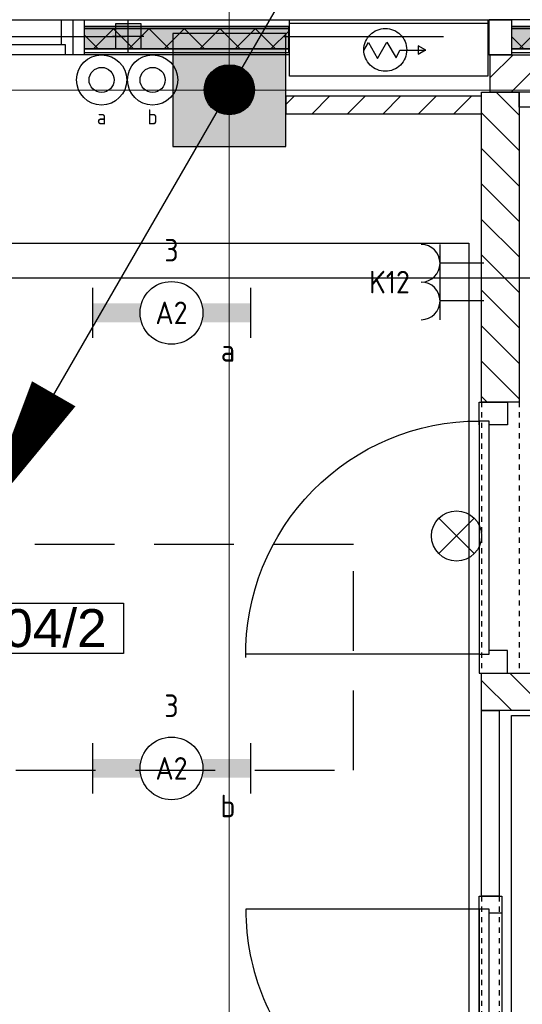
# Model space of a CAD drawing. Header units: millimetres. Extents: x -38032 to 104346, y -31182 to 78566.
# Tile 120 of 213: x 53524 to 55528, y 19428 to 23354. Entities that reach past the tile are written whole.
import ezdxf
from ezdxf.enums import TextEntityAlignment as Align

# ---------------------------------------------------------------- set-up
doc = ezdxf.new("R2010")
doc.units = ezdxf.units.MM
doc.header["$LTSCALE"] = 100
doc.set_wipeout_variables(frame=1)
for name, pattern in [('E_GOOT3', [5, 4, -1]), ('HIDDEN2', [4.7625, 3.175, -1.5875]), ('PHANTOM', [63.5, 31.75, -6.35, 6.35, -6.35, 6.35, -6.35]), ('STYLE_01', [0.41664, 0.20828, -0.20836]), ('STYLE_11', [5, 3.888855, -0.416718, 0.277786, -0.416641])]:
    doc.linetypes.add(name, pattern=pattern)
for name, color, linetype in [('AB$1A---_ATTRIB035', 8, 'Continuous'), ('AL$1A---_ALGEMEEN', 8, 'Continuous'), ('AL------_SPARING', 2, 'Continuous'), ('AM$1A---_ARCERING', 8, 'Continuous'), ('AT$1A---_TEKST100', 8, 'Continuous'), ('BOUWKUNDIG', 8, 'Continuous'), ('EL6121--', 3, 'Continuous'), ('EL6131--_WG', 3, 'Continuous'), ('EL6222--', 3, 'Continuous'), ('EL6311--', 3, 'Continuous'), ('EL6511--', 3, 'Continuous'), ('Kastenscheiding', 4, 'PHANTOM'), ('LICHT_TEXT018', 1, 'Continuous'), ('versterkte strook', 7, 'Continuous')]:
    doc.layers.add(name, color=color, linetype=linetype)
doc.layers.add('stramien', color=1, linetype='Continuous', lineweight=9)
doc.styles.add('Arial', font='ARIAL.TTF')
doc.styles.add('BURO-018', font='iso.shx', dxfattribs={"height": 90})
doc.styles.get("Standard").update_dxf_attribs({"font": 'iso.shx'})
pattern_1 = [(135, (0, 0), (70.7107, 70.7107), []), (45, (299.34, -299.34), (70.7107, -70.7107), [])]
pattern_2 = [(45, (0, 0), (70.7107, -70.7107), [])]
pattern_3 = [(45, (-987935.49, -175784.82), (70.710678, -70.710678), [])]

# ---------------------------------------------------------------- blocks, each defined once
blk = doc.blocks.new('E00024')
at = {"color": 0, "linetype": 'Continuous'}
for p, q in [((-1.414, 1.586), (1.414, 4.414)), ((-1.414, 4.414), (1.414, 1.586))]:
    blk.add_line(p, q, dxfattribs=at)
blk.add_circle((0, 3), 2, dxfattribs=at)
at = {"color": 0, "linetype": 'Continuous', "style": 'BURO-018'}
blk.add_attdef('E_TEXT1', text='', height=1.8, dxfattribs=at).set_placement((0, 7.5), align=Align.MIDDLE)
at = {"color": 0, "linetype": 'Continuous', "style": 'BURO-018', "flags": 1}
blk.add_attdef('E_MATCODE', (0, 0), '', height=1.8, dxfattribs=at)
blk = doc.blocks.new('111410')
at = {"color": 0, "linetype": 'Continuous'}
for radius in [2, 1]:
    blk.add_circle((0, 3), radius, dxfattribs=at)
at = {"color": 0, "linetype": 'Continuous', "style": 'BURO-018'}
for tag, p in [('E_SLET1', (0, 7)), ('E_GROEP', (0, 0)), ('E_GKAST', (0, 0))]:
    blk.add_attdef(tag, text='', height=1.8, dxfattribs=at).set_placement(p, align=Align.MIDDLE)
at = {"color": 0, "linetype": 'Continuous', "style": 'BURO-018', "flags": 1}
for tag in ['E_MATCODE', 'E_SGROEP']:
    blk.add_attdef(tag, text='', height=1.8, dxfattribs=at).set_placement((0, 0), align=Align.MIDDLE)
blk = doc.blocks.new('E00126')
at = {"color": 0, "linetype": 'Continuous'}
for p, q in [((-3, 4.5), (3, 4.5)), ((-1.5, 1), (-1.5, 4.5)), ((1.5, 1), (1.5, 4.5))]:
    blk.add_line(p, q, dxfattribs=at)
for centre in [(-1.5, 6), (1.5, 6)]:
    blk.add_arc(centre, 1.5, 180, 0, dxfattribs=at)
at = {"color": 0, "linetype": 'Continuous', "style": 'BURO-018'}
for tag, p in [('E_GKAST', (0, 11.5)), ('E_GROEP', (0, 8.5)), ('E_SGROEP', (4.5, 8.5))]:
    blk.add_attdef(tag, text='', height=1.8, dxfattribs=at).set_placement(p, align=Align.MIDDLE)
at = {"color": 0, "linetype": 'Continuous', "style": 'BURO-018', "flags": 1}
for tag, p in [('E_VERMCODE', (13, 8.5)), ('E_MATCODE', (0, 0))]:
    blk.add_attdef(tag, text='', height=1.8, dxfattribs=at).set_placement(p, align=Align.MIDDLE)
blk = doc.blocks.new('E00170')
at = {"color": 0, "linetype": 'Continuous'}
for q in [(5, 8.66), (-5, -8.66)]:
    blk.add_line((0, 0), q, dxfattribs=at)
for points in [[(5, 8.66, 0, 1, 0), (3.5, 6.062, 1, 1, 0)], [(-5, -8.66, 0, 1, 0), (-3.5, -6.062, 1, 1, 0)]]:
    blk.add_lwpolyline(points, format="xyseb", dxfattribs=at)
at = {"color": 0, "const_width": 0.5}
blk.add_lwpolyline([(-0.25, 0, 1), (0.25, 0, 1)], format="xyb", close=True, dxfattribs=at)
at = {"color": 0, "linetype": 'Continuous'}
blk.add_circle((0, 0), 0.5, dxfattribs=at)
blk = doc.blocks.new('1115B6630')
at = {"color": 0}
for p, q in [((-6.3, 2), (-6.3, -2)), ((6.3, 2), (6.3, -2))]:
    blk.add_line(p, q, dxfattribs=at)
at = {"color": 0, "linetype": 'Continuous'}
blk.add_circle((0, 0), 2.5, dxfattribs=at)
at = {"color": 0}
for points in [[(-2.5, 0.75), (-6.3, 0.75), (-2.5, -0.75), (-6.3, -0.75)], [(2.5, 0.75), (6.3, 0.75), (2.5, -0.75), (6.3, -0.75)]]:
    blk.add_solid(points, dxfattribs=at)
at = {"color": 0, "linetype": 'Continuous', "style": 'BURO-018'}
for tag, p in [('E_GKAST', (0, 8)), ('E_GROEP', (0, 5)), ('E_SGROEP', (4.5, 5)), ('E_ARMCODE', (0, 0)), ('E_SLET', (4.5, -3))]:
    blk.add_attdef(tag, text='', height=1.8, dxfattribs=at).set_placement(p, align=Align.MIDDLE)
blk = doc.blocks.new('Sparing 100x100')
at = {"color": 0, "linetype": 'Continuous'}
for p, q in [((-2, 2), (2, 2)), ((-2, -2), (-2, 2)), ((2, 2), (2, -2)), ((2, -2), (-2, -2))]:
    blk.add_line(p, q, dxfattribs=at)
at = {"color": 1, "linetype": 'Continuous'}
for p, q in [((0, -2.5), (0, 2.5)), ((-2.5, 0), (2.5, 0))]:
    blk.add_line(p, q, dxfattribs=at)
at = {"color": 0, "linetype": 'Continuous'}
for points in [[(-2, 2), (0, 2), (-2, 0), (0, 0)], [(0, 0), (2, 0), (0, -2), (2, -2)]]:
    blk.add_solid(points, dxfattribs=at)
at = {"color": 0, "linetype": 'Continuous', "style": 'BURO-018'}
blk.add_attdef('AL_POSNR', text='', height=1.8, dxfattribs=at).set_placement((0, 3), align=Align.CENTER)
at = {"color": 0, "linetype": 'Continuous', "style": 'BURO-018', "flags": 1}
blk.add_attdef('AL_OMS', (0, 0), '', height=1.8, dxfattribs=at)
blk = doc.blocks.new('32x_hout-mk 857-p')
at = {"layer": 'AM$1A---_ARCERING', "linetype": 'Continuous', "lineweight": 0}
for points in [[(-7573, 114), (-6759, 114), (-6759, 104), (-7573, 104)], [(-5940, 114), (-5040, 114), (-5040, 104), (-5940, 104)]]:
    blk.add_hatch(color=256, dxfattribs=at).paths.add_polyline_path(points)
at = {"layer": 'AL$1A---_ALGEMEEN', "color": 0}
for points in [[(-7573, 139), (-5959, 139), (-5959, 0), (-7573, 0)], [(-1080, 139), (-5959, 139), (-5959, 0), (-1080, 0)], [(-7573, 114), (-6759, 114), (-6759, 104), (-7573, 104)], [(-5940, 114), (-5040, 114), (-5040, 104), (-5940, 104)]]:
    blk.add_lwpolyline(points, close=True, dxfattribs=at)
at = {"color": 0}
for points in [[(-7573, 23), (-6759, 23), (-6759, 8), (-7573, 8)], [(-5940, 23), (-5040, 23), (-5040, 8), (-5940, 8)]]:
    blk.add_wipeout(points, dxfattribs=at).dxf.layer = 'AL$1A---_ALGEMEEN'
at = {"layer": 'AM$1A---_ARCERING', "linetype": 'Continuous', "lineweight": 0}
for points in [[(-7573, 104), (-6759, 104), (-6759, 23), (-7573, 23)], [(-5940, 104), (-5040, 104), (-5040, 23), (-5940, 23)]]:
    blk.add_hatch(color=256, dxfattribs=at).paths.add_polyline_path(points)
at = {"layer": 'AM$1A---_ARCERING', "linetype": 'Continuous', "lineweight": 5}
h = blk.add_hatch(dxfattribs=at)
h.set_pattern_fill('ISOLATIE', color=256, style=0, pattern_type=2)
h.set_pattern_definition(pattern_1)
h.paths.add_polyline_path([(-7573, 104), (-6759, 104), (-6759, 23), (-7573, 23)])
h = blk.add_hatch(dxfattribs=at)
h.set_pattern_fill('ISOLATIE', color=256, style=0, pattern_type=2)
h.set_pattern_definition(pattern_1)
h.paths.add_polyline_path([(-5940, 104), (-5040, 104), (-5040, 23), (-5940, 23)])
at = {"layer": 'AL$1A---_ALGEMEEN', "color": 0}
for points in [[(-7573, 104), (-6759, 104), (-6759, 23), (-7573, 23)], [(-5940, 104), (-5040, 104), (-5040, 23), (-5940, 23)], [(-7573, 23), (-6759, 23), (-6759, 8), (-7573, 8)], [(-5940, 23), (-5040, 23), (-5040, 8), (-5940, 8)]]:
    blk.add_lwpolyline(points, close=True, dxfattribs=at)
at = {"color": 0}
for points in [[(-7618, 139), (-7573, 139), (-7573, 0), (-7618, 0)], [(-5959, 139), (-5869, 139), (-5869, 0), (-5959, 0)]]:
    blk.add_wipeout(points, dxfattribs=at).dxf.layer = 'AL$1A---_ALGEMEEN'
at = {"layer": 'AL$1A---_ALGEMEEN', "color": 0}
for points in [[(-7618, 139), (-7573, 139), (-7573, 0), (-7618, 0)], [(-5959, 139), (-5869, 139), (-5869, 0), (-5959, 0)]]:
    blk.add_lwpolyline(points, close=True, dxfattribs=at)
blk = doc.blocks.new('32x_hout-mk 874-p')
at = {"color": 0}
for points in [[(0, -90), (0, 0), (-114, 0), (-114, -90)], [(-114, -990), (0, -990), (0, -1080), (-114, -1080)]]:
    blk.add_wipeout(points, dxfattribs=at).dxf.layer = 'AL$1A---_ALGEMEEN'
at = {"layer": 'AL$1A---_ALGEMEEN', "color": 0}
for points in [[(0, -90), (0, 0), (-114, 0), (-114, -90)], [(-114, -990), (0, -990), (0, -1080), (-114, -1080)]]:
    blk.add_lwpolyline(points, close=True, dxfattribs=at)
at = {"color": 0}
blk.add_wipeout([(-40, -75), (0, -75), (0, -1005), (-40, -1005)], dxfattribs=at).dxf.layer = 'AL$1A---_ALGEMEEN'
at = {"layer": 'AL$1A---_ALGEMEEN', "color": 0}
blk.add_line((0, -1005), (930, -1005), dxfattribs=at)
blk.add_lwpolyline([(-40, -75), (0, -75), (0, -1005), (-40, -1005)], close=True, dxfattribs=at)
blk.add_arc((0, -1005), 930, 359.2007, 90, dxfattribs=at)
blk = doc.blocks.new('32x_hout-mk 810s-p')
at = {"color": 0}
blk.add_wipeout([(-20.7, -1023), (-20.7, -11), (-110.7, -11), (-110.7, -1023)], dxfattribs=at).dxf.layer = 'AL$1A---_ALGEMEEN'
at = {"layer": 'AL$1A---_ALGEMEEN', "color": 0}
blk.add_lwpolyline([(-20.7, -1023), (-20.7, -11), (-110.7, -11), (-110.7, -1023)], close=True, dxfattribs=at)
at = {"color": 0}
for points in [[(-20.7, -67), (-20.7, 0), (-110.7, 0), (-110.7, -67)], [(-110.7, -967), (-20.7, -967), (-20.7, -1034), (-110.7, -1034)]]:
    blk.add_wipeout(points, dxfattribs=at).dxf.layer = 'AL$1A---_ALGEMEEN'
at = {"layer": 'AL$1A---_ALGEMEEN', "color": 0}
for points in [[(-20.7, -67), (-20.7, 0), (-110.7, 0), (-110.7, -67)], [(909, -74.8), (908.2, -97.6), (906.8, -120.4), (904.8, -143.2), (902.3, -165.8), (899.2, -188.5), (895.6, -211), (891.4, -233.4), (886.7, -255.8), (881.4, -278), (875.6, -300), (869.2, -322), (862.4, -343.7), (854.9, -365.3), (847, -386.7), (838.5, -407.9), (829.5, -428.9), (820, -449.6), (810, -470.1), (799.5, -490.4), (788.5, -510.4), (777, -530.1), (765, -549.5), (752.6, -568.7), (739.6, -587.5), (726.3, -606), (712.5, -624.2), (698.2, -642), (683.5, -659.5), (668.4, -676.5), (652.8, -693.3), (636.9, -709.6), (620.6, -725.5), (603.8, -741.1), (586.7, -756.2), (569.3, -770.9), (551.5, -785.2), (533.3, -799), (514.8, -812.4), (496, -825.3), (476.8, -837.7), (457.4, -849.7), (437.7, -861.2), (417.7, -872.2), (397.4, -882.7), (376.9, -892.7), (356.2, -902.2), (335.2, -911.2), (314, -919.7), (292.6, -927.6), (271, -935.1), (249.3, -942), (227.3, -948.3), (205.3, -954.1), (183.1, -959.4), (160.7, -964.1), (138.3, -968.3), (115.8, -971.9), (93.1, -975), (70.4, -977.5), (47.7, -979.5), (24.9, -980.9), (2.1, -981.7), (-20.7, -982), (-20.7, -52), (909.3, -52)], [(-110.7, -967), (-20.7, -967), (-20.7, -1034), (-110.7, -1034)]]:
    blk.add_lwpolyline(points, close=True, dxfattribs=at)
at = {"color": 0}
blk.add_wipeout([(-60.7, -52), (-20.7, -52), (-20.7, -982), (-60.7, -982)], dxfattribs=at).dxf.layer = 'AL$1A---_ALGEMEEN'
at = {"layer": 'AL$1A---_ALGEMEEN', "color": 0}
blk.add_lwpolyline([(-60.7, -52), (-20.7, -52), (-20.7, -982), (-60.7, -982)], close=True, dxfattribs=at)
blk = doc.blocks.new('serviceblok model B')
at = {"layer": 'AL$1A---_ALGEMEEN', "color": 0}
blk.add_blockref('32x_hout-mk 874-p', (3730, 7305), dxfattribs=at)
at = {"color": 0}
blk.add_wipeout([(3720, 6075), (3650, 6075), (3650, 5335), (3720, 5335)], dxfattribs=at).dxf.layer = 'AL$1A---_ALGEMEEN'
at = {"layer": 'AL$1A---_ALGEMEEN', "color": 0}
blk.add_lwpolyline([(3720, 6075), (3650, 6075), (3650, 5335), (3720, 5335)], close=True, dxfattribs=at)
at = {"color": 0}
blk.add_wipeout([(3720, 7305), (3720, 8541), (3570, 8541), (3570, 7305)], dxfattribs=at).dxf.layer = 'AL$1A---_ALGEMEEN'
at = {"layer": 'AM$1A---_ARCERING', "linetype": 'Continuous', "lineweight": 5}
h = blk.add_hatch(dxfattribs=at)
h.set_pattern_fill('KALKZANDSTEEN', color=256, style=0, pattern_type=2)
h.set_pattern_definition(pattern_2)
h.paths.add_polyline_path([(3720, 7305), (3720, 8541), (3570, 8541), (3570, 7305)])
at = {"layer": 'AL$1A---_ALGEMEEN', "color": 0}
blk.add_lwpolyline([(3720, 7305), (3720, 8541), (3570, 8541), (3570, 7305)], close=True, dxfattribs=at)
at = {"color": 0}
blk.add_wipeout([(3720, 6225), (3720, 6075), (1500, 6075), (1500, 3400), (1500, 3250), (751.2, 3250), (751.2, 3400), (1350, 3400), (1350, 6075), (751.2, 6075), (751.2, 6225)], dxfattribs=at).dxf.layer = 'AL$1A---_ALGEMEEN'
at = {"layer": 'AM$1A---_ARCERING', "linetype": 'Continuous', "lineweight": 5}
h = blk.add_hatch(dxfattribs=at)
h.set_pattern_fill('KALKZANDSTEEN', color=256, style=0, pattern_type=2)
h.set_pattern_definition(pattern_2)
h.paths.add_polyline_path([(3720, 6075), (3720, 6225), (150, 6225), (150, 8541), (0, 8541), (0, 6225), (0, 6075), (0, 3400), (0, 3250), (1500, 3250), (1500, 3400), (1500, 6075)])
h.paths.add_polyline_path([(150, 3400), (150, 6075), (1350, 6075), (1350, 3400)], flags=16)
at = {"layer": 'AL$1A---_ALGEMEEN', "color": 0, "linetype": 'STYLE_01'}
for p, q in [((3570, 7306.5), (3570, 6225)), ((3720, 7306.5), (3720, 6225))]:
    blk.add_line(p, q, dxfattribs=at)
at = {"layer": 'AL$1A---_ALGEMEEN', "color": 0, "flags": 128}
blk.add_lwpolyline([(3720, 6075), (3720, 6225), (150, 6225), (150, 8541), (0, 8541), (0, 6225), (0, 6075), (0, 3400), (0, 3250), (1500, 3250), (1500, 3400), (1500, 6075)], close=True, dxfattribs=at)
at = {"layer": 'AL$1A---_ALGEMEEN', "color": 0}
blk.add_blockref('32x_hout-mk 810s-p', (3750.3, 5335), dxfattribs=at)
at = {"layer": 'AL$1A---_ALGEMEEN', "color": 0, "linetype": 'STYLE_01'}
for p, q in [((3650, 5335), (3650, 4301)), ((3720, 5335), (3720, 4301))]:
    blk.add_line(p, q, dxfattribs=at)
blk = doc.blocks.new('ruimtenummer')
at = {"layer": 'AL$1A---_ALGEMEEN', "color": 0, "flags": 1}
for tag, p in [('peil', (-450, -397.1)), ('onderdeel', (-450, -669.8))]:
    blk.add_attdef(tag, p, '', height=151.5, dxfattribs=at)
at = {"color": 0}
blk.add_wipeout([(-450, 100), (450, 100), (450, -100), (-450, -100)], dxfattribs=at).dxf.layer = 'AL$1A---_ALGEMEEN'
at = {"layer": 'AL$1A---_ALGEMEEN', "color": 0}
blk.add_lwpolyline([(-450, 100), (450, 100), (450, -100), (-450, -100)], close=True, dxfattribs=at)
at = {"layer": 'AL$1A---_ALGEMEEN', "color": 0, "style": 'Arial'}
blk.add_attdef('ruimtenummer', text='', height=151.5, dxfattribs=at).set_placement((0, 78), align=Align.TOP_CENTER)
blk = doc.blocks.new('Group-27')
at = {"layer": 'AL$1A---_ALGEMEEN', "color": 0}
for p, q in [((-97.5, 382.003125), (127.5, 157.003125)), ((-97.5, 157.003125), (127.5, 382.003125))]:
    blk.add_line(p, q, dxfattribs=at)
at = {"layer": 'AL$1A---_ALGEMEEN', "color": 0, "flags": 1}
blk.add_attdef('B60_30', (-97.5, 157.003125), '', height=0.2, dxfattribs=at)
blk = doc.blocks.new('Group-28')
at = {"layer": 'AL$1A---_ALGEMEEN', "color": 0}
for p, q in [((-97.5, -757.809375), (127.5, -982.809375)), ((-97.5, -982.809375), (127.5, -757.809375))]:
    blk.add_line(p, q, dxfattribs=at)
at = {"layer": 'AL$1A---_ALGEMEEN', "color": 0, "flags": 1}
blk.add_attdef('B60_30', (-97.5, -982.809375), '', height=0.2, dxfattribs=at)
blk = doc.blocks.new('wrd 30 zelfsl')
at = {"layer": 'AL$1A---_ALGEMEEN', "color": 0}
blk.add_line((15, -870.3), (15, 269.5), dxfattribs=at)
blk.add_lwpolyline([(-75, 45.3), (105, -106.5), (-75, -256.1), (105, -405.7), (-75, -555.2), (105, -704.7)], dxfattribs=at)
for name in ['Group-27', 'Group-28']:
    blk.add_blockref(name, (0, 0), dxfattribs=at)
at = {"layer": 'AT$1A---_TEKST100', "style": 'Arial'}
blk.add_text('R 30', height=151.52, dxfattribs=at).set_placement((16, 516.7), align=Align.TOP_CENTER)
blk = doc.blocks.new('32x 90x139')
at = {"color": 0}
blk.add_wipeout([(0, 45), (-94, 45), (-94, 30), (-139, 30), (-139, -30), (-94, -30), (-94, -45), (0, -45)], dxfattribs=at).dxf.layer = 'AL$1A---_ALGEMEEN'
at = {"layer": 'AL$1A---_ALGEMEEN', "color": 0}
blk.add_lwpolyline([(0, 45), (-94, 45), (-94, 30), (-139, 30), (-139, -30), (-94, -30), (-94, -45), (0, -45)], close=True, dxfattribs=at)
blk = doc.blocks.new('32x_hout-mk 858-p')
at = {"layer": 'AL$1A---_ALGEMEEN', "color": 0}
for points in [[(-2987, 139), (-5912, 139), (-5912, 0), (-2987, 0)], [(-990, 139), (-45, 139), (-45, 0), (-990, 0)]]:
    blk.add_lwpolyline(points, close=True, dxfattribs=at)
at = {"color": 0}
for points in [[(-5912, 139), (-5867, 139), (-5867, 0), (-5912, 0)], [(-2987, 139), (-2897, 139), (-2897, 0), (-2987, 0)], [(-1080, 139), (-990, 139), (-990, 0), (-1080, 0)], [(-90, 139), (-45, 139), (-45, 0), (-90, 0)]]:
    blk.add_wipeout(points, dxfattribs=at).dxf.layer = 'AL$1A---_ALGEMEEN'
at = {"layer": 'AL$1A---_ALGEMEEN', "color": 0, "linetype": 'STYLE_01'}
blk.add_line((-1080, 0), (-2897, 0), dxfattribs=at)
at = {"layer": 'AL$1A---_ALGEMEEN', "color": 0}
for points in [[(-5912, 139), (-5867, 139), (-5867, 0), (-5912, 0)], [(-2987, 139), (-2897, 139), (-2897, 0), (-2987, 0)], [(-1080, 139), (-990, 139), (-990, 0), (-1080, 0)], [(-90, 139), (-45, 139), (-45, 0), (-90, 0)]]:
    blk.add_lwpolyline(points, close=True, dxfattribs=at)
at = {"color": 0}
for points in [[(-1995, 139), (-1065, 139), (-1065, 99), (-1995, 99)], [(-2972, 45), (-5882, 45), (-5882, 0), (-2972, 0)], [(-1005, 40), (-75, 40), (-75, 0), (-1005, 0)]]:
    blk.add_wipeout(points, dxfattribs=at).dxf.layer = 'AL$1A---_ALGEMEEN'
at = {"layer": 'AL$1A---_ALGEMEEN', "color": 0}
blk.add_line((-1065, 139), (-1065, 1065), dxfattribs=at)
for points in [[(-1995, 139), (-1065, 139), (-1065, 99), (-1995, 99)], [(-2972, 45), (-5882, 45), (-5882, 0), (-2972, 0)], [(-1005, 40), (-75, 40), (-75, 0), (-1005, 0)]]:
    blk.add_lwpolyline(points, close=True, dxfattribs=at)
blk.add_arc((-1065, 139), 930, 90, 180, dxfattribs=at)
at = {"layer": 'AL$1A---_ALGEMEEN', "color": 0, "rotation": 90}
for p in [(-4922, 139), (-3932, 139)]:
    blk.add_blockref('32x 90x139', p, dxfattribs=at)
at = {"color": 0}
blk.add_wipeout([(-2925, 139), (-1995, 139), (-1995, 99), (-2925, 99)], dxfattribs=at).dxf.layer = 'AL$1A---_ALGEMEEN'
at = {"layer": 'AL$1A---_ALGEMEEN', "color": 0}
blk.add_line((-2925, 139), (-2925, 1065), dxfattribs=at)
blk.add_lwpolyline([(-2925, 139), (-1995, 139), (-1995, 99), (-2925, 99)], close=True, dxfattribs=at)
blk.add_arc((-2925, 139), 930, 0, 90, dxfattribs=at)
blk.add_blockref('wrd 30 zelfsl', (-2010, 407.1), dxfattribs=at)
blk = doc.blocks.new('65-brandslaghaspel')
at = {"layer": 'AL$1A---_ALGEMEEN', "color": 0}
for p, q in [((173.6, -0.9), (143.8, 16.2)), ((143.8, 16.2), (143.8, -17.6)), ((143.8, -17.6), (173.4, -0.5))]:
    blk.add_line(p, q, dxfattribs=at)
at = {"color": 0}
blk.add_wipeout([(12.6, -85.4), (4.2, -85), (-4.1, -83.8), (-12.2, -81.8), (-20.1, -78.9), (-27.7, -75.4), (-34.9, -71), (-41.6, -66), (-47.8, -60.4), (-53.5, -54.2), (-58.5, -47.5), (-62.8, -40.3), (-66.3, -32.7), (-69.2, -24.8), (-71.2, -16.7), (-72.4, -8.4), (-72.9, 0), (-72.4, 8.4), (-71.2, 16.7), (-69.2, 24.8), (-66.3, 32.7), (-62.8, 40.3), (-58.5, 47.5), (-53.5, 54.2), (-47.8, 60.4), (-41.6, 66), (-34.9, 71), (-27.7, 75.4), (-20.1, 78.9), (-12.2, 81.8), (-4.1, 83.8), (4.2, 85), (12.6, 85.4), (21, 85), (29.3, 83.8), (37.4, 81.8), (45.3, 78.9), (52.9, 75.4), (60.1, 71), (66.8, 66), (73, 60.4), (78.6, 54.2), (83.6, 47.5), (87.9, 40.3), (91.5, 32.7), (94.4, 24.8), (96.4, 16.7), (97.6, 8.4), (98, 0), (97.6, -8.4), (96.4, -16.7), (94.4, -24.8), (91.5, -32.7), (87.9, -40.3), (83.6, -47.5), (78.6, -54.2), (73, -60.4), (66.8, -66), (60.1, -71), (52.9, -75.4), (45.3, -78.9), (37.4, -81.8), (29.3, -83.8), (21, -85)], dxfattribs=at).dxf.layer = 'AL$1A---_ALGEMEEN'
at = {"layer": 'AL$1A---_ALGEMEEN', "color": 0}
for p, q in [((-72.8, -2), (-54.7, 29.3)), ((-54.7, 29.3), (-18.3, -33.9)), ((-18.3, -33.9), (19.2, 31.1)), ((19.2, 31.1), (55.9, -32.4)), ((55.9, -32.4), (70.2, -0.9)), ((70.2, -0.9), (173.6, -0.9))]:
    blk.add_line(p, q, dxfattribs=at)
at = {"layer": 'AL$1A---_ALGEMEEN', "color": 0, "flags": 128}
blk.add_lwpolyline([(-72.9, 0, -0.414214), (12.6, 85.4, -0.414214), (98, 0, -0.414214), (12.6, -85.4, -0.414214)], format="xyb", close=True, dxfattribs=at)
blk = doc.blocks.new('65-brslhlkast i')
at = {"color": 0}
blk.add_wipeout([(27.5, 0), (817.5, 0), (817.5, -225), (27.5, -225)], dxfattribs=at).dxf.layer = 'AL$1A---_ALGEMEEN'
at = {"layer": 'AL$1A---_ALGEMEEN', "color": 0}
blk.add_lwpolyline([(27.5, 0), (817.5, 0), (817.5, -225), (27.5, -225)], close=True, dxfattribs=at)
at = {"color": 0}
blk.add_wipeout([(27.5, 0), (817.5, 0), (817.5, -15), (27.5, -15)], dxfattribs=at).dxf.layer = 'AL$1A---_ALGEMEEN'
at = {"layer": 'AL$1A---_ALGEMEEN', "color": 0}
blk.add_lwpolyline([(27.5, 0), (817.5, 0), (817.5, -15), (27.5, -15)], close=True, dxfattribs=at)
blk.add_blockref('65-brandslaghaspel', (396.3, -119.9), dxfattribs=at)
blk = doc.blocks.new('200254 W 212 3 04-12-2007')
at = {"layer": 'AL$1A---_ALGEMEEN'}
blk.add_blockref('32x_hout-mk 857-p', (25156, -1771.6), dxfattribs=at)
ref = blk.add_blockref('ruimtenummer', (17290.4, -4059.5), dxfattribs=dict(at, rotation=180))
ref.add_attrib('ruimtenummer', 'M2.04/2', dxfattribs={"layer": 'AB$1A---_ATTRIB035', "height": 151.52, "style": 'Arial'}).set_placement((17290.4, -3982.6), align=Align.TOP_CENTER)
at = {"layer": 'stramien', "linetype": 'STYLE_11', "ltscale": 50}
blk.add_line((18161, -41013.6), (18161, 36216.4), dxfattribs=at)
at = {"layer": 'AL$1A---_ALGEMEEN'}
blk.add_blockref('32x_hout-mk 858-p', (17583, -1771.6), dxfattribs=at)
at = {"layer": 'AL$1A---_ALGEMEEN', "xscale": -1}
blk.add_blockref('serviceblok model B', (22887, -10462.6), dxfattribs=at)
at = {"layer": 'AM$1A---_ARCERING', "linetype": 'Continuous', "lineweight": 0}
blk.add_hatch(color=256, dxfattribs=at).paths.add_polyline_path([(17937, -2137.6), (18387, -2137.6), (18387, -1687.6), (17937, -1687.6)])
at = {"layer": 'AM$1A---_ARCERING', "linetype": 'Continuous', "lineweight": 5}
h = blk.add_hatch(dxfattribs=at)
h.set_pattern_fill('KALKZANDSTEEN', color=256, scale=50, style=0, pattern_type=2)
h.set_pattern_definition(pattern_3)
h.paths.add_polyline_path([(19202, -1771.6), (22887, -1771.6), (22887, -1921.6), (19202, -1921.6)])
h = blk.add_hatch(dxfattribs=at)
h.set_pattern_fill('KALKZANDSTEEN', color=256, scale=50, style=0, pattern_type=2)
h.set_pattern_definition(pattern_3)
h.paths.add_polyline_path([(19167, -1937.5), (18463.7, -1937.5), (18425.5, -1937.5), (18387, -1937.5), (18387, -2007.5), (19167, -2007.5)])
at = {"layer": 'AL$1A---_ALGEMEEN'}
for points in [[(17937, -2137.6), (18387, -2137.6), (18387, -1687.6), (17937, -1687.6)], [(19202, -1771.6), (22887, -1771.6), (22887, -1921.6), (19202, -1921.6)], [(19167, -1937.5), (18463.7, -1937.5), (18425.5, -1937.5), (18387, -1937.5), (18387, -2007.5), (19167, -2007.5)], [(11136, -2523.6), (19117, -2523.6), (19117, -10323.6), (11136, -10323.6)], [(19287, -4406.8), (20361, -4406.8), (20361, -7061.8), (19287, -7061.8)]]:
    blk.add_lwpolyline(points, close=True, dxfattribs=at)
at = {"layer": 'stramien', "linetype": 'STYLE_11', "ltscale": 50}
blk.add_line((-37699, -1912.6), (65520.6, -1912.6), dxfattribs=at)
at = {"layer": 'AL$1A---_ALGEMEEN'}
blk.add_blockref('65-brslhlkast i', (18374.5, -1632.5), dxfattribs=at)

msp = doc.modelspace()

# ---------------------------------------------------------------- block references
at = {"layer": 'BOUWKUNDIG'}
msp.add_blockref('200254 W 212 3 04-12-2007', (36198, 24986.5), dxfattribs=at)

# ---------------------------------------------------------------- next in the draw order: linework, layer by layer
at = {"layer": 'EL6131--_WG', "linetype": 'E_GOOT3'}
for p, q in [((58935, 23066), (55515, 23066)), ((55515, 23006), (55515, 23066)), ((58875, 23006), (55515, 23006))]:
    msp.add_line(p, q, dxfattribs=at)
at = {"layer": 'Kastenscheiding'}
msp.add_line((59024, 23285.6), (15871, 23285.6), dxfattribs=at)
at = {"layer": 'LICHT_TEXT018', "linetype": 'HIDDEN2'}
msp.add_lwpolyline([(51604.3, 20361.3), (54854.3, 20361.3), (54854.3, 21261.3), (51604.3, 21261.3)], close=True, dxfattribs=at)
at = {"layer": 'versterkte strook'}
msp.add_line((8368.1, 22325), (81845.1, 22325), dxfattribs=at)

# ---------------------------------------------------------------- next in the draw order: block references
at = {"layer": 'AL------_SPARING', "xscale": 25, "yscale": 25, "zscale": 25}
msp.add_blockref('Sparing 100x100', (53957.2, 23288.7), dxfattribs=at)
at = {"layer": 'EL6121--', "xscale": 200, "yscale": 200, "zscale": 200}
msp.add_blockref('E00170', (54360, 23075), dxfattribs=at)
at = {"layer": 'EL6222--'}
ref = msp.add_blockref('E00126', (55424.6, 22308), dxfattribs=dict(at, xscale=50, yscale=50, zscale=50, rotation=90))
ref.add_attrib('E_GROEP', 'K12', dxfattribs={"layer": '0', "color": 1, "linetype": 'Continuous', "height": 90, "style": 'BURO-018'}).set_placement((54998.1, 22308), align=Align.MIDDLE)
at = {"layer": 'EL6311--'}
ref = msp.add_blockref('111410', (53850.7, 22964.2), dxfattribs=dict(at, xscale=50, yscale=50, zscale=50))
ref.add_attrib('E_SLET1', 'a', dxfattribs={"layer": '0', "color": 1, "linetype": 'Continuous', "height": 60, "style": 'BURO-018'}).set_placement((53850.7, 22966.7), align=Align.MIDDLE)
ref = msp.add_blockref('111410', (54054, 22964.2), dxfattribs=dict(at, xscale=50, yscale=50, zscale=50))
ref.add_attrib('E_SLET1', 'b', dxfattribs={"layer": '0', "color": 1, "linetype": 'Continuous', "height": 60, "style": 'BURO-018'}).set_placement((54054, 22966.7), align=Align.MIDDLE)
ref = msp.add_blockref('1115B6630', (54129.3, 22185.3), dxfattribs=dict(at, xscale=50, yscale=50, zscale=50))
ref.add_attrib('E_ARMCODE', 'A2', dxfattribs={"layer": '0', "color": 1, "linetype": 'Continuous', "height": 90, "style": 'BURO-018'}).set_placement((54129.3, 22185.3), align=Align.MIDDLE)
ref.add_attrib('E_SLET', 'a', dxfattribs={"layer": '0', "color": 1, "linetype": 'Continuous', "height": 90, "style": 'BURO-018'}).set_placement((54354.3, 22035.3), align=Align.MIDDLE)
ref.add_attrib('E_GROEP', '3', dxfattribs={"layer": '0', "color": 1, "linetype": 'Continuous', "height": 90, "style": 'BURO-018'}).set_placement((54129.3, 22435.3), align=Align.MIDDLE)
ref = msp.add_blockref('1115B6630', (54129.3, 20368.6), dxfattribs=dict(at, xscale=50, yscale=50, zscale=50))
ref.add_attrib('E_ARMCODE', 'A2', dxfattribs={"layer": '0', "color": 1, "linetype": 'Continuous', "height": 90, "style": 'BURO-018'}).set_placement((54129.3, 20368.6), align=Align.MIDDLE)
ref.add_attrib('E_SLET', 'b', dxfattribs={"layer": '0', "color": 1, "linetype": 'Continuous', "height": 90, "style": 'BURO-018'}).set_placement((54354.3, 20218.6), align=Align.MIDDLE)
ref.add_attrib('E_GROEP', '3', dxfattribs={"layer": '0', "color": 1, "linetype": 'Continuous', "height": 90, "style": 'BURO-018'}).set_placement((54129.3, 20618.6), align=Align.MIDDLE)
at = {"layer": 'EL6511--', "xscale": 50, "yscale": 50, "zscale": 50}
msp.add_blockref('E00024', (55265.4, 21145.7), dxfattribs=at)

doc.saveas('drawing.dxf')
